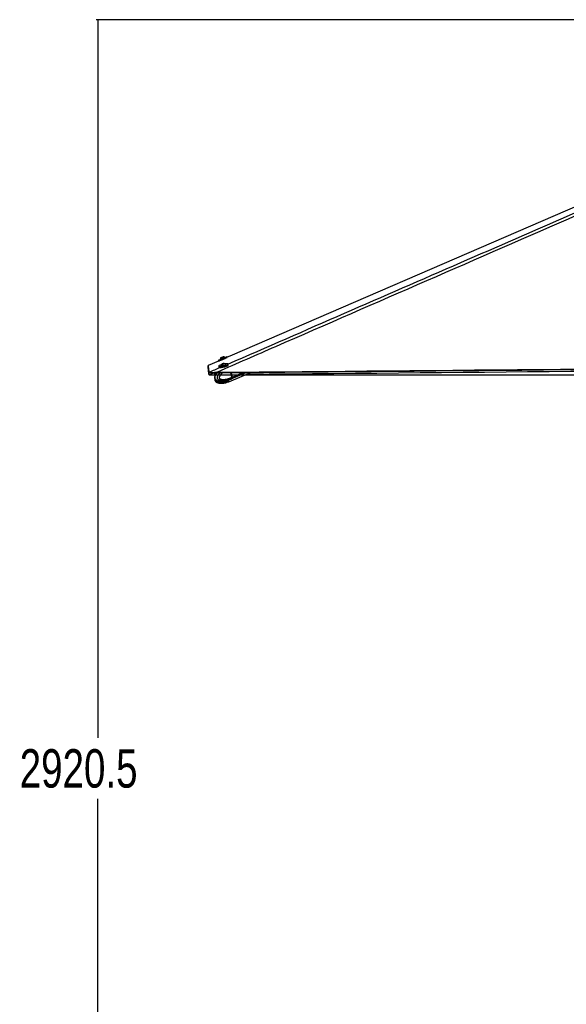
# Paper-space layout '3M DUO In Ground Anchor' of a CAD drawing. Header units: millimetres. Extents: x 10 to 10335, y 20 to 7920.
# Tile 2 of 116: x 268 to 1335, y 1941 to 3862. Entities that reach past the tile are written whole.
import ezdxf

# ---------------------------------------------------------------- set-up
doc = ezdxf.new("R2010")
doc.units = ezdxf.units.MM
doc.layers.add('COMPONENT_GEOMETRY', color=7, linetype='Continuous')
doc.styles.add('SLDTEXTSTYLE0', font='TXT', dxfattribs={"width": 0.75})
doc.dimstyles.new('SLDDIMSTYLE0', dxfattribs={"dimtxt": 75, "dimasz": 3.302, "dimexe": 0, "dimexo": 0.0625, "dimgap": 18.75, "dimtad": 0, "dimtih": 1, "dimtoh": 1, "dimdec": 1, "dimrnd": 1e-09, "dimzin": 12, "dimdsep": 46, "dimtxsty": 'SLDTEXTSTYLE0', "dimsah": 1, "dimcen": 0.09, "dimadec": 0, "dimazin": 3, "dimtfac": 1, "dimtdec": 1, "dimtofl": 0, "dimtmove": 0, "dimatfit": 3, "dimfxl": 1, "dimfrac": 2, "dimtolj": 1, "dimtzin": 12, "dimarcsym": 0})
doc.dimstyles.new('SLDDIMSTYLE1', dxfattribs={"dimtxt": 75, "dimasz": 3.302, "dimexe": 0, "dimexo": 0.0625, "dimgap": 18.75, "dimtad": 0, "dimtih": 1, "dimtoh": 1, "dimdec": 0, "dimrnd": 1e-09, "dimzin": 12, "dimdsep": 46, "dimtxsty": 'SLDTEXTSTYLE0', "dimsah": 1, "dimcen": 0.09, "dimadec": 0, "dimazin": 3, "dimtfac": 1, "dimtdec": 0, "dimtofl": 0, "dimtmove": 0, "dimatfit": 3, "dimfxl": 1, "dimfrac": 2, "dimtolj": 1, "dimtzin": 12, "dimarcsym": 0})

# ---------------------------------------------------------------- blocks, each defined once
blk = doc.blocks.new('_D_22')
at = {"layer": 'COMPONENT_GEOMETRY', "color": 7}
for p, q in [((639, 3169.2), (6134.3, 3169.2)), ((6131.1, 3169.2), (6131.1, 2114.8)), ((6131.1, 941.4), (6131.1, 1995.8)), ((3716, 941.4), (6134.3, 941.4))]:
    blk.add_line(p, q, dxfattribs=at)
for points in [[(6131.1, 3169.2), (6130.6, 3165.9), (6131.6, 3165.9)], [(6131.1, 941.4), (6131.6, 944.7), (6130.6, 944.7)]]:
    blk.add_solid(points, dxfattribs=at)
at = {"layer": 'COMPONENT_GEOMETRY', "color": 7, "insert": (6020.3, 2092.4), "char_height": 75, "attachment_point": 1, "style": 'SLDTEXTSTYLE0'}
blk.add_mtext('2228', dxfattribs=at)
blk = doc.blocks.new('_D_23')
at = {"layer": 'COMPONENT_GEOMETRY', "color": 7}
for p, q in [((3604.4, 3861.9), (417.2, 3861.9)), ((420.4, 3861.9), (420.4, 2461.2)), ((420.4, 941.4), (420.4, 2342.1)), ((3515.4, 941.4), (417.2, 941.4))]:
    blk.add_line(p, q, dxfattribs=at)
for points in [[(420.4, 3861.9), (419.9, 3858.6), (420.9, 3858.6)], [(420.4, 941.4), (420.9, 944.7), (419.9, 944.7)]]:
    blk.add_solid(points, dxfattribs=at)
at = {"layer": 'COMPONENT_GEOMETRY', "color": 7, "insert": (268, 2438.8), "char_height": 75, "attachment_point": 1, "style": 'SLDTEXTSTYLE0'}
blk.add_mtext('2920.5', dxfattribs=at)

psp = doc.layouts.new('3M DUO In Ground Anchor')

# ---------------------------------------------------------------- linework, layer by layer
at = {"color": 7, "linetype": 'Continuous', "lineweight": 25}
for p, q in [((655.95, 3195.77), (635.67, 3187.01)), ((655.27, 3197.37), (655.95, 3195.77)), ((659.4, 3199.53), (659.55, 3199.19)), ((663.39, 3190.12), (663.93, 3190.57)), ((664.52, 3190.07), (663.39, 3190.12)), ((663.93, 3190.57), (665.59, 3190.98)), ((664.03, 3190.09), (663.93, 3190.57)), ((666.18, 3190.49), (664.52, 3190.07)), ((665.59, 3190.98), (666.71, 3190.94)), ((665.72, 3190.37), (665.59, 3190.98)), ((666.71, 3190.94), (666.18, 3190.49)), ((668.29, 3202.9), (668.15, 3203.25)), ((670.26, 3188.89), (670.18, 3189.25)), ((673.21, 3203.22), (672.58, 3204.71)), ((675.17, 3188.19), (674.81, 3189.86)), ((637.34, 3170.13), (637.4, 3169.95)), ((637.42, 3173.79), (637.35, 3173.96)), ((637.4, 3169.95), (637.74, 3169.16)), ((637.75, 3173), (637.42, 3173.79)), ((652.68, 3173.96), (648.03, 3173.79)), ((648.03, 3173.79), (648.36, 3173)), ((648.36, 3173), (649.24, 3173.01)), ((656.43, 3185.93), (656.78, 3184.25)), ((660.89, 3187.27), (660.97, 3186.9)), ((661.18, 3183.56), (661.19, 3183.51)), ((671.45, 3185.75), (671.44, 3185.76)), ((681.91, 3164.2), (679.96, 3173.29)), ((680.91, 3160.96), (710.34, 3173.56)), ((680.93, 3157.18), (719.12, 3173.64)), ((683.14, 3164.75), (681.31, 3173.3)), ((683.26, 3164.77), (681.43, 3173.3)), ((637.74, 3169.16), (637.74, 3169.17)), ((650.39, 3169.15), (649.2, 3169.14)), ((669.17, 3155.03), (671.69, 3155.41)), ((672.77, 3158.09), (672.72, 3158.06)), ((676, 3159.05), (679.62, 3160.41)), ((676.01, 3155.25), (679.64, 3156.62)), ((679.56, 3160.38), (680.71, 3160.87)), ((679.58, 3156.6), (680.73, 3157.1)), ((681.56, 3161.86), (681.5, 3161.83)), ((682.65, 3162.33), (681.56, 3161.86)), ((681.91, 3164.19), (683.06, 3164.69)), ((681.91, 3164.2), (681.91, 3164.19))]:
    psp.add_line(p, q, dxfattribs=at)
at = {"color": 8, "linetype": 'Continuous', "lineweight": 25}
for p, q in [((683.06, 3164.69), (681.21, 3173.3)), ((682.86, 3162.42), (708.85, 3173.55)), ((683.26, 3164.77), (703.64, 3173.5)), ((667.53, 3154.42), (667.59, 3154.16)), ((668.47, 3153.42), (668.19, 3154.74)), ((669.19, 3155.03), (669.53, 3153.42)), ((672.32, 3154.15), (672.09, 3155.24)), ((673.46, 3158.39), (672.77, 3158.09)), ((673.59, 3155.18), (673.71, 3154.65)), ((676.22, 3159.11), (676.21, 3159.17))]:
    psp.add_line(p, q, dxfattribs=at)
at = {"color": 7, "linetype": 'Continuous', "lineweight": 25, "flags": 128}
for points in [[(1785.59, 3683.64), (1764.82, 3674.67), (1337.4, 3490.08), (678.42, 3205.47), (673.21, 3203.22)], [(655.27, 3197.37), (655.29, 3197.38), (655.58, 3197.5), (656.18, 3197.76), (657.09, 3198.15), (658.26, 3198.64), (659.64, 3199.23), (661.19, 3199.89), (662.84, 3200.59), (664.54, 3201.31), (666.21, 3202.02), (667.79, 3202.69), (669.23, 3203.3), (670.46, 3203.82), (671.44, 3204.24), (672.13, 3204.53), (672.51, 3204.69), (672.58, 3204.71)], [(660.2, 3197.55), (659.3, 3197.17), (658.07, 3196.64), (657.09, 3196.23), (656.4, 3195.94), (656.02, 3195.78), (655.98, 3195.77), (656.26, 3195.89), (656.87, 3196.15), (657.77, 3196.53), (658.94, 3197.03), (660.32, 3197.62), (661.87, 3198.28), (663.53, 3198.98), (665.22, 3199.7), (666.89, 3200.41), (668.48, 3201.08), (669.91, 3201.69), (671.14, 3202.21), (672.12, 3202.63), (672.82, 3202.92), (673.19, 3203.07), (673.24, 3203.09), (672.95, 3202.97), (672.35, 3202.71), (671.44, 3202.32), (670.28, 3201.83), (669.02, 3201.29)], [(657.65, 3187.25), (656.91, 3186.75), (656.5, 3186.29), (656.44, 3185.89), (656.73, 3185.57), (657.36, 3185.34), (658.31, 3185.2), (659.54, 3185.17), (661.01, 3185.25), (662.65, 3185.43), (664.41, 3185.7), (666.21, 3186.05), (667.99, 3186.48), (669.68, 3186.96), (671.21, 3187.48), (672.53, 3188.01), (673.58, 3188.54), (674.33, 3189.04), (674.74, 3189.5), (674.8, 3189.9), (674.51, 3190.22), (673.87, 3190.46), (672.92, 3190.59), (671.69, 3190.62), (670.23, 3190.54), (668.95, 3190.41)], [(659.4, 3199.53), (659.48, 3199.57), (659.87, 3199.73), (660.54, 3200.02), (661.45, 3200.41), (662.54, 3200.87), (663.72, 3201.37), (664.9, 3201.87), (666, 3202.34), (666.93, 3202.73), (667.63, 3203.03), (668.04, 3203.2), (668.15, 3203.25)], [(660.24, 3197.58), (660.28, 3197.59), (660.6, 3197.73), (661.22, 3197.99), (662.09, 3198.36), (663.14, 3198.81), (664.31, 3199.31), (665.5, 3199.81), (666.62, 3200.29), (667.59, 3200.7), (668.34, 3201.02), (668.82, 3201.22), (668.98, 3201.28)], [(660.66, 3202.64), (660.77, 3202.69), (661.18, 3202.87), (661.85, 3203.15), (662.67, 3203.5), (663.52, 3203.86), (664.26, 3204.17), (664.79, 3204.4), (665.03, 3204.5), (665.03, 3204.5)], [(662.06, 3186.89), (663.02, 3186.91), (664.17, 3187.03), (665.42, 3187.24), (666.68, 3187.53), (667.85, 3187.87), (668.85, 3188.24), (669.61, 3188.61), (670.07, 3188.96), (670.18, 3189.25), (670.14, 3189.35)], [(662.14, 3186.52), (663.1, 3186.54), (664.25, 3186.67), (665.5, 3186.88), (666.76, 3187.17), (667.93, 3187.51), (668.93, 3187.88), (669.69, 3188.25), (670.14, 3188.6), (670.26, 3188.89), (670.26, 3188.89)], [(663.31, 3189.84), (664.04, 3189.87), (664.91, 3190), (665.81, 3190.21), (666.6, 3190.47), (667.14, 3190.74), (667.37, 3190.97), (667.25, 3191.14), (666.79, 3191.21), (666.07, 3191.18), (665.19, 3191.05), (664.29, 3190.84), (663.51, 3190.58), (662.96, 3190.32), (662.73, 3190.08), (662.86, 3189.92), (663.31, 3189.84)], [(635.67, 3187.01), (635.68, 3186.92), (635.74, 3186.53), (635.79, 3186.14), (635.84, 3185.75), (635.94, 3184.98), (635.99, 3184.6), (636.04, 3184.21), (636.09, 3183.83), (636.14, 3183.44), (636.19, 3183.06), (636.24, 3182.67), (636.29, 3182.29), (636.34, 3181.9), (636.39, 3181.52), (636.44, 3181.14), (636.49, 3180.75), (636.54, 3180.37), (636.59, 3179.99), (636.64, 3179.61), (636.69, 3179.23), (636.74, 3178.84), (636.79, 3178.46), (636.88, 3177.7), (636.93, 3177.32), (636.98, 3176.94), (637.03, 3176.56), (637.08, 3176.18), (637.12, 3175.8), (637.17, 3175.42), (637.22, 3175.04), (637.27, 3174.66), (637.31, 3174.31), (637.35, 3173.96)], [(637.34, 3170.13), (637.33, 3170.26), (637.28, 3170.75), (637.23, 3171.24), (637.19, 3171.73), (637.14, 3172.22), (637.09, 3172.71), (637.04, 3173.21), (637, 3173.7), (636.95, 3174.19), (636.9, 3174.68), (636.85, 3175.18), (636.81, 3175.67), (636.76, 3176.16), (636.71, 3176.66), (636.66, 3177.15), (636.61, 3177.65), (636.56, 3178.14), (636.47, 3179.13), (636.42, 3179.62), (636.37, 3180.12), (636.32, 3180.62), (636.27, 3181.11), (636.22, 3181.61), (636.17, 3182.11), (636.12, 3182.6), (636.07, 3183.1), (636.02, 3183.6), (635.97, 3184.09), (635.92, 3184.59), (635.87, 3185.09), (635.82, 3185.59), (635.77, 3186.09), (635.67, 3187.01)], [(637.74, 3169.17), (637.72, 3169.29), (637.68, 3169.79), (637.63, 3170.28), (637.58, 3170.77), (637.54, 3171.26), (637.49, 3171.75), (637.44, 3172.25), (637.39, 3172.74), (637.35, 3173.23), (637.3, 3173.72), (637.25, 3174.22), (637.2, 3174.71), (637.16, 3175.2), (637.11, 3175.7), (637.06, 3176.19), (637.01, 3176.69), (637, 3176.75)], [(649.24, 3173.01), (659.75, 3173.11), (701.77, 3173.49), (743.8, 3173.87), (785.82, 3174.24), (827.85, 3174.62), (869.87, 3175), (911.9, 3175.38), (953.92, 3175.76), (995.94, 3176.14), (1037.97, 3176.52), (1079.99, 3176.9), (1122.02, 3177.28), (1164.04, 3177.66), (1206.07, 3178.05), (1248.09, 3178.43), (1290.11, 3178.81), (1374.16, 3179.57)], [(652.68, 3173.96), (693.2, 3174.33), (735.22, 3174.71), (777.25, 3175.09), (819.27, 3175.47), (861.3, 3175.85), (903.32, 3176.22), (945.34, 3176.6), (987.37, 3176.98), (1029.39, 3177.36), (1071.42, 3177.74), (1113.44, 3178.12), (1155.47, 3178.51), (1239.51, 3179.27), (1281.54, 3179.65), (1323.56, 3180.03), (1365.59, 3180.41)], [(656.78, 3184.25), (656.79, 3184.22), (657.09, 3183.89), (657.72, 3183.66), (658.67, 3183.53), (659.9, 3183.5), (661.37, 3183.57), (663.01, 3183.75), (664.76, 3184.02), (666.57, 3184.38), (668.35, 3184.81), (670.04, 3185.29), (671.57, 3185.8), (672.89, 3186.34), (673.94, 3186.87), (674.68, 3187.37), (675.1, 3187.83), (675.17, 3188.19)], [(660.9, 3187.37), (660.96, 3187.15), (661.36, 3186.97), (662.06, 3186.89)], [(660.97, 3186.9), (661.04, 3186.78), (661.44, 3186.61), (662.14, 3186.52)], [(1375.9, 3175.72), (1354.04, 3175.52), (1343.53, 3175.43), (1301.51, 3175.04), (1259.49, 3174.66), (1217.46, 3174.28), (1175.44, 3173.9), (1133.42, 3173.52), (1091.39, 3173.14), (1049.37, 3172.76), (1007.35, 3172.37), (965.32, 3171.99), (923.3, 3171.61), (881.27, 3171.23), (839.25, 3170.85), (755.2, 3170.1), (713.18, 3169.72), (709.95, 3169.69)]]:
    psp.add_lwpolyline(points, dxfattribs=at)
at = {"color": 8, "linetype": 'Continuous', "lineweight": 25, "flags": 128}
for points in [[(637.74, 3169.17), (639.11, 3169.77), (646.43, 3172.97)], [(650.89, 3169.88), (650.58, 3169.74), (649.2, 3169.14)], [(683.14, 3164.75), (683.14, 3164.75), (683.13, 3164.73), (683.12, 3164.72), (683.09, 3164.7), (683.06, 3164.69)]]:
    psp.add_lwpolyline(points, dxfattribs=at)
at = {"color": 7, "linetype": 'Continuous', "lineweight": 25}
for centre, radius, start, end in [((667.19, 3169.29), 20.33, 106.13379, 117.96937), ((664.71, 3199.19), 5.32, 139.5442, 176.34178), ((666.03, 3185.98), 5.32, 126.02046, 164.80001), ((664.71, 3199.19), 5.32, 49.66506, 86.46264), ((666.03, 3185.98), 5.32, 39.37467, 78.15422), ((678.52, 3163.59), 6.86, 227.18785, 288.77795), ((678.73, 3163.68), 6.86, 227.18785, 288.77795), ((678.65, 3165.65), 5.2, 293.36775, 320.33102), ((678.85, 3165.74), 5.2, 293.36775, 320.33102), ((680.38, 3163.93), 2.78, 324.79466, 15.72133), ((680.58, 3164.02), 2.78, 324.79466, 15.72133)]:
    psp.add_arc(centre, radius, start, end, dxfattribs=at)
at = {"color": 8, "linetype": 'Continuous', "lineweight": 25}
for centre, radius, start, end in [((677.37, 3163.09), 6.86, 227.24018, 288.78578), ((677.49, 3165.16), 5.21, 294.11263, 320.25175)]:
    psp.add_arc(centre, radius, start, end, dxfattribs=at)
at = {"color": 7, "linetype": 'Continuous', "lineweight": 25}
for points, knots in [([(1826.54, 3686.89), (1797.42, 3674.02), (1739.18, 3648.28), (1582.72, 3579.63), (1258.91, 3438.12), (926.24, 3293.15), (691.38, 3190.83), (653.14, 3174.16), (652.68, 3173.96)], [0, 0, 0, 0, 0.07479933, 0.14959874, 0.40052223, 0.90238339, 0.99882787, 1, 1, 1, 1]), ([(637.42, 3173.79), (637.47, 3173.75), (637.56, 3173.67), (638.12, 3173.61), (639, 3173.58), (640.5, 3173.56), (642.91, 3173.58), (645.71, 3173.65), (647.44, 3173.75), (648.03, 3173.79)], [0, 0, 0, 0, 0.1201192, 0.2401658, 0.3583247, 0.4764299, 0.6867772, 0.8929869, 1, 1, 1, 1]), ([(648.36, 3173), (647.69, 3172.99), (646.34, 3172.97), (644.38, 3172.98), (642.57, 3172.99), (640.6, 3173), (638.83, 3172.99), (637.89, 3172.96), (637.79, 3172.99), (637.75, 3173)], [0, 0, 0, 0, 0.1211846, 0.2422681, 0.3606809, 0.4790137, 0.6812119, 0.878005, 1, 1, 1, 1]), ([(646.65, 3173.07), (646.8, 3172.78), (647.29, 3171.89), (648.48, 3170.96), (649.76, 3170.25), (650.51, 3170.01), (650.81, 3169.91)], [0, 0, 0, 0, 0.1823645, 0.5621791, 0.8211916, 1, 1, 1, 1]), ([(653.19, 3173.05), (652.84, 3172.66), (652.05, 3171.79), (650.97, 3170.25), (650.07, 3168.65), (649.44, 3167.21), (648.99, 3165.94), (648.75, 3164.67), (648.71, 3163.42), (648.9, 3162.25), (649.32, 3161.22), (649.89, 3160.41), (650.58, 3159.65), (651.28, 3159.07), (651.79, 3158.79), (651.95, 3158.7)], [0, 0, 0, 0, 0.1045283, 0.2331547, 0.3544594, 0.4399944, 0.5121887, 0.5853256, 0.6531089, 0.7174618, 0.7800875, 0.8363609, 0.8865391, 0.9636877, 1, 1, 1, 1]), ([(652.38, 3158.46), (652.32, 3158.49), (652.03, 3158.63), (651.39, 3159.04), (650.66, 3159.64), (650.06, 3160.35), (649.69, 3160.93), (649.4, 3161.53), (649.18, 3162.19), (649.03, 3162.92), (648.98, 3163.72), (649.02, 3164.55), (649.13, 3165.29), (649.32, 3166.15), (649.57, 3166.92), (649.92, 3167.81), (650.46, 3168.98), (651.37, 3170.52), (652.41, 3171.93), (653.09, 3172.77), (653.34, 3173.04), (653.35, 3173.05)], [0, 0, 0, 0, 0.0145024, 0.0693961, 0.1601213, 0.2021335, 0.2404956, 0.2796615, 0.3132686, 0.3528726, 0.3938574, 0.4358718, 0.478915, 0.5092613, 0.5746906, 0.6097865, 0.6684097, 0.7937712, 0.9283765, 0.9966116, 1, 1, 1, 1]), ([(637.74, 3169.16), (637.74, 3169.15), (637.75, 3169.14), (637.84, 3169.13), (638.05, 3169.12), (638.31, 3169.12), (638.71, 3169.13), (639.18, 3169.13), (639.83, 3169.13), (640.41, 3169.13), (640.93, 3169.13), (641.62, 3169.13), (642.44, 3169.12), (643.12, 3169.12), (643.74, 3169.11), (644.57, 3169.1), (645.5, 3169.1), (646.78, 3169.1), (647.67, 3169.11), (648.35, 3169.13)], [0, 0, 0, 0, 0.0296533, 0.1044268, 0.1497068, 0.2418932, 0.270704, 0.3435511, 0.4329045, 0.4783542, 0.5031723, 0.5658077, 0.6422906, 0.6810224, 0.7052568, 0.766306, 0.8405657, 0.878053, 1, 1, 1, 1]), ([(649.2, 3169.14), (649.06, 3169.14), (648.78, 3169.13), (648.5, 3169.13), (648.35, 3169.13)], [0, 0, 0, 0, 0.4999853, 1, 1, 1, 1]), ([(649.02, 3162.08), (648.92, 3161.65), (648.74, 3160.83), (648.71, 3159.57), (648.9, 3158.4), (649.32, 3157.37), (649.89, 3156.56), (650.58, 3155.8), (651.33, 3155.19), (651.88, 3154.89), (652.09, 3154.78)], [0, 0, 0, 0, 0.1468298, 0.2829655, 0.4121834, 0.5379193, 0.6507728, 0.7514908, 0.9063883, 1, 1, 1, 1]), ([(672.72, 3158.06), (672.72, 3158.06), (672.28, 3157.81), (671.4, 3157.33), (670.07, 3156.66), (668.95, 3156.14), (667.81, 3155.66), (666.66, 3155.22), (665.28, 3154.74), (664.11, 3154.4), (662.95, 3154.11), (661.87, 3153.87), (660.51, 3153.65), (659.27, 3153.52), (658.09, 3153.47), (657.1, 3153.48), (656.03, 3153.56), (654.82, 3153.75), (653.74, 3154.04), (652.85, 3154.39), (652.38, 3154.59), (652.12, 3154.76), (652.09, 3154.78)], [0, 0, 0, 0, 0.0000018, 0.0668596, 0.1337912, 0.2007742, 0.2346179, 0.3023357, 0.3701661, 0.4381162, 0.4721139, 0.536915, 0.5937205, 0.6668741, 0.7138152, 0.7608528, 0.8079739, 0.8651852, 0.9323721, 0.9613135, 0.994422, 1, 1, 1, 1]), ([(652.37, 3154.66), (652.53, 3154.57), (653.19, 3154.15), (654.27, 3153.76), (655.98, 3153.21), (658.09, 3152.78), (660.68, 3152.54), (663.53, 3152.55), (666.75, 3152.87), (669.15, 3153.23), (670.44, 3153.59), (670.5, 3153.6)], [0, 0, 0, 0, 0.0256049, 0.109081, 0.1656525, 0.2917718, 0.4398659, 0.5855846, 0.7680908, 0.990364, 1, 1, 1, 1]), ([(652.4, 3158.49), (652.54, 3158.4), (653.19, 3157.99), (654.26, 3157.61), (655.95, 3157.05), (658.06, 3156.62), (660.65, 3156.37), (663.51, 3156.37), (666.73, 3156.68), (669.12, 3157.03), (670.41, 3157.39), (670.46, 3157.4)], [0, 0, 0, 0, 0.0238951, 0.1072523, 0.1639005, 0.2903327, 0.4389152, 0.5851525, 0.7683154, 0.9913922, 1, 1, 1, 1]), ([(667.59, 3154.16), (667.57, 3154.18), (667.55, 3154.21), (667.53, 3154.25), (667.51, 3154.29), (667.51, 3154.34), (667.52, 3154.39), (667.53, 3154.43), (667.56, 3154.48), (667.61, 3154.52), (667.66, 3154.56), (667.71, 3154.59), (667.77, 3154.62), (667.83, 3154.64), (667.88, 3154.66), (667.9, 3154.66), (667.91, 3154.66)], [0, 0, 0, 0, 0.1047648, 0.1575485, 0.2095729, 0.3194958, 0.3980269, 0.4771312, 0.5580928, 0.6397177, 0.7404, 0.7911743, 0.8411252, 0.9473192, 0.9736481, 1, 1, 1, 1]), ([(667.59, 3154.16), (667.64, 3154.1), (667.85, 3153.88), (668.07, 3153.68), (668.26, 3153.55), (668.36, 3153.48), (668.43, 3153.45), (668.47, 3153.42)], [0, 0, 0, 0, 0.1652888, 0.6640796, 0.7478975, 0.8315646, 1, 1, 1, 1]), ([(670, 3155.28), (669.77, 3155.21), (669.42, 3155.1), (668.96, 3154.96), (668.49, 3154.82), (668.14, 3154.73), (667.91, 3154.66)], [0, 0, 0, 0, 0.3332741, 0.4999254, 0.6665498, 1, 1, 1, 1]), ([(669.53, 3153.42), (669.48, 3153.41), (669.4, 3153.4), (669.3, 3153.39), (669.2, 3153.38), (669.08, 3153.37), (668.97, 3153.37), (668.89, 3153.36), (668.81, 3153.36), (668.72, 3153.37), (668.61, 3153.38), (668.53, 3153.4), (668.49, 3153.42), (668.47, 3153.42)], [0, 0, 0, 0, 0.1055646, 0.1587756, 0.2111695, 0.3221619, 0.4277263, 0.4809366, 0.533331, 0.6443186, 0.731364, 0.9090673, 1, 1, 1, 1]), ([(672.32, 3154.15), (672.18, 3154.09), (671.58, 3153.87), (670.89, 3153.67), (670.26, 3153.54), (669.94, 3153.48), (669.7, 3153.44), (669.53, 3153.42)], [0, 0, 0, 0, 0.1652888, 0.6640796, 0.7478975, 0.8315646, 1, 1, 1, 1]), ([(670, 3155.28), (670.03, 3155.3), (670.09, 3155.31), (670.18, 3155.33), (670.27, 3155.35), (670.39, 3155.36), (670.51, 3155.37), (670.61, 3155.38), (670.72, 3155.38), (670.86, 3155.38), (671, 3155.37), (671.11, 3155.36), (671.23, 3155.35), (671.33, 3155.34), (671.42, 3155.33), (671.46, 3155.32), (671.48, 3155.32)], [0, 0, 0, 0, 0.1001447, 0.1506511, 0.2003247, 0.3058873, 0.406014, 0.4564606, 0.5061688, 0.6110268, 0.716012, 0.7688928, 0.8210283, 0.9308521, 0.9654061, 1, 1, 1, 1]), ([(672.33, 3157.96), (672.18, 3157.91), (671.58, 3157.68), (670.95, 3157.5), (670.47, 3157.4), (670.46, 3157.4)], [0, 0, 0, 0, 0.2439072, 0.9799441, 1, 1, 1, 1]), ([(674.45, 3155.2), (674.29, 3155.19), (673.63, 3155.15), (672.89, 3155.17), (672.23, 3155.23), (671.89, 3155.26), (671.65, 3155.3), (671.48, 3155.32)], [0, 0, 0, 0, 0.1654003, 0.6642608, 0.7480391, 0.8316752, 1, 1, 1, 1]), ([(673.71, 3154.65), (673.59, 3154.61), (673.35, 3154.54), (672.91, 3154.38), (672.56, 3154.24), (672.37, 3154.17), (672.32, 3154.15)], [0, 0, 0, 0, 0.29946974, 0.59885014, 0.90215009, 1, 1, 1, 1]), ([(672.33, 3157.96), (672.38, 3157.98), (672.45, 3158.01), (672.55, 3158.05), (672.66, 3158.09), (672.78, 3158.14), (672.91, 3158.19), (673.02, 3158.23), (673.14, 3158.28), (673.26, 3158.32), (673.37, 3158.36), (673.46, 3158.39), (673.55, 3158.41), (673.62, 3158.44), (673.68, 3158.45), (673.7, 3158.46), (673.71, 3158.46)], [0, 0, 0, 0, 0.1047648, 0.1575485, 0.2095729, 0.3194958, 0.3980269, 0.4771312, 0.5580928, 0.6397177, 0.7404, 0.7911743, 0.8411252, 0.9473192, 0.9736481, 1, 1, 1, 1]), ([(675.8, 3159.08), (675.57, 3159), (675.22, 3158.89), (674.76, 3158.75), (674.29, 3158.62), (673.94, 3158.52), (673.71, 3158.46)], [0, 0, 0, 0, 0.3332741, 0.4999254, 0.6665498, 1, 1, 1, 1]), ([(675.79, 3155.27), (675.45, 3155.16), (674.75, 3154.94), (674.06, 3154.75), (673.71, 3154.65)], [0, 0, 0, 0, 0.49992549, 1, 1, 1, 1]), ([(674.45, 3155.2), (674.61, 3155.21), (674.92, 3155.23), (675.29, 3155.23), (675.45, 3155.21), (675.51, 3155.2), (675.51, 3155.2)], [0, 0, 0, 0, 0.3187678, 0.637632, 0.9546803, 1, 1, 1, 1]), ([(675.51, 3158.99), (675.56, 3158.98), (675.73, 3158.95), (675.91, 3158.96), (676.06, 3159.02), (676.13, 3159.05), (676.18, 3159.09), (676.22, 3159.11)], [0, 0, 0, 0, 0.1654003, 0.6642608, 0.7480391, 0.8316752, 1, 1, 1, 1]), ([(675.51, 3155.2), (675.55, 3155.19), (675.73, 3155.15), (675.9, 3155.16), (676.01, 3155.2), (676.02, 3155.21)], [0, 0, 0, 0, 0.2367899, 0.9509668, 1, 1, 1, 1]), ([(675.8, 3159.08), (675.83, 3159.09), (675.89, 3159.1), (675.95, 3159.12), (676.01, 3159.14), (676.08, 3159.15), (676.14, 3159.16), (676.17, 3159.17), (676.2, 3159.17), (676.23, 3159.17), (676.25, 3159.16), (676.25, 3159.15), (676.25, 3159.14), (676.24, 3159.13), (676.23, 3159.12), (676.22, 3159.11), (676.22, 3159.11)], [0, 0, 0, 0, 0.1001447, 0.1506511, 0.2003247, 0.3058873, 0.406014, 0.4564606, 0.5061688, 0.6110268, 0.716012, 0.7688928, 0.8210283, 0.9308521, 0.9654061, 1, 1, 1, 1]), ([(681.91, 3164.19), (681.94, 3164.04), (682, 3163.71), (682.02, 3163.25), (681.98, 3162.81), (681.88, 3162.44), (681.75, 3162.13), (681.64, 3161.95), (681.57, 3161.87), (681.56, 3161.86)], [0, 0, 0, 0, 0.1727117, 0.3504341, 0.523145, 0.7008597, 0.8420721, 0.9859711, 1, 1, 1, 1]), ([(682.71, 3162.37), (682.79, 3162.48), (683.01, 3162.77), (683.11, 3163.17), (683.16, 3163.41)], [0, 0, 0, 0, 0.3808991, 1, 1, 1, 1]), ([(683.16, 3163.41), (683.17, 3163.43), (683.27, 3163.71), (683.24, 3164.19), (683.16, 3164.62), (683.14, 3164.75)], [0, 0, 0, 0, 0.0582289, 0.7266472, 1, 1, 1, 1])]:
    psp.add_open_spline(points, degree=3, knots=knots, dxfattribs=at)
at = {"color": 8, "linetype": 'Continuous', "lineweight": 25}
for points, knots in [([(674.55, 3190.16), (825.99, 3256.1), (1048.6, 3353.03), (1369.69, 3492.89), (1568.69, 3579.62), (1725.98, 3648.24), (1784.85, 3673.96), (1814.29, 3686.82)], [0, 0, 0, 0, 0.39899877, 0.58647297, 0.84562358, 0.92281183, 1, 1, 1, 1]), ([(637.35, 3173.96), (637.81, 3174.16), (645.15, 3177.36), (652.48, 3180.55), (659.35, 3183.54)], [0, 0, 0, 0, 0.0626636, 1, 1, 1, 1]), ([(651.15, 3170.45), (651.06, 3170.48), (650.4, 3170.67), (649.51, 3171.08), (648.56, 3171.69), (647.97, 3172.2), (647.57, 3172.63), (647.39, 3172.92), (647.36, 3172.99)], [0, 0, 0, 0, 0.0624821, 0.4456509, 0.6230852, 0.7851038, 0.9505168, 1, 1, 1, 1]), ([(651.95, 3173.04), (652.13, 3172.98), (652.46, 3172.88), (652.8, 3172.81), (652.96, 3172.78)], [0, 0, 0, 0, 0.5391257, 1, 1, 1, 1]), ([(681.5, 3161.83), (681.5, 3161.83), (680.98, 3161.58), (679.93, 3161.11), (678.35, 3160.44), (677.02, 3159.93), (675.67, 3159.45), (674.31, 3159.01), (672.67, 3158.54), (671.29, 3158.2), (669.93, 3157.91), (668.66, 3157.68), (667.07, 3157.46), (665.62, 3157.34), (664.24, 3157.29), (663.09, 3157.31), (661.85, 3157.39), (660.45, 3157.58), (659.22, 3157.87), (658.2, 3158.22), (657.47, 3158.54), (656.56, 3159.03), (655.76, 3159.64), (655.12, 3160.35), (654.73, 3160.93), (654.42, 3161.53), (654.2, 3162.19), (654.05, 3162.92), (654, 3163.72), (654.06, 3164.55), (654.2, 3165.29), (654.43, 3166.15), (654.72, 3166.92), (655.15, 3167.81), (655.8, 3168.98), (656.89, 3170.52), (658.15, 3171.93), (658.98, 3172.78), (659.3, 3173.07), (659.33, 3173.1)], [0, 0, 0, 0, 0.0000012, 0.0419171, 0.0838793, 0.1258737, 0.1470916, 0.1895468, 0.2320724, 0.2746732, 0.2959877, 0.3366142, 0.372228, 0.4180909, 0.4475203, 0.4770101, 0.5065523, 0.5424204, 0.5845426, 0.6026872, 0.6234443, 0.6443187, 0.6788189, 0.6947949, 0.7093829, 0.7242765, 0.7370563, 0.7521165, 0.7677019, 0.7836787, 0.8000468, 0.8115866, 0.8364674, 0.8498134, 0.872106, 0.9197773, 0.9709638, 0.9969116, 1, 1, 1, 1]), ([(664.32, 3173.15), (663.98, 3172.88), (663.22, 3172.27), (662.07, 3171.24), (661, 3170.17), (660.11, 3169.16), (659.36, 3168.23), (658.67, 3167.23), (658.11, 3166.27), (657.69, 3165.36), (657.47, 3164.68), (657.35, 3164.11), (657.32, 3163.74), (657.33, 3163.41), (657.38, 3163.15), (657.47, 3162.89), (657.61, 3162.63), (657.8, 3162.36), (658.04, 3162.1), (658.39, 3161.78), (658.87, 3161.44), (659.47, 3161.11), (660.14, 3160.82), (660.87, 3160.57), (661.68, 3160.36), (662.5, 3160.21), (663.58, 3160.06), (664.91, 3159.98), (666.73, 3160.01), (668.76, 3160.19), (670.78, 3160.51), (672.57, 3160.89), (674.13, 3161.29), (675.69, 3161.75), (677.51, 3162.37), (679.59, 3163.15), (681.13, 3163.85), (681.91, 3164.2)], [0, 0, 0, 0, 0.0324164, 0.0733532, 0.114409, 0.1421623, 0.1699958, 0.1982091, 0.226659, 0.2451153, 0.2638773, 0.2724976, 0.2812859, 0.2870163, 0.292941, 0.2978123, 0.3050367, 0.3124384, 0.321313, 0.3302754, 0.3485915, 0.3664486, 0.3844196, 0.4071292, 0.4299239, 0.4529073, 0.4759328, 0.5200564, 0.5643326, 0.6266527, 0.6891674, 0.7330872, 0.7770501, 0.821129, 0.8652416, 0.9325684, 1, 1, 1, 1]), ([(649.58, 3160.89), (649.56, 3160.82), (649.51, 3160.62), (649.46, 3160.27), (649.44, 3159.9), (649.46, 3159.57), (649.51, 3159.31), (649.6, 3159.05), (649.72, 3158.79), (649.9, 3158.52), (650.12, 3158.26), (650.44, 3157.94), (650.87, 3157.6), (651.41, 3157.27), (652.01, 3156.99), (652.68, 3156.74), (653.4, 3156.53), (654.13, 3156.38), (655.09, 3156.24), (656.28, 3156.16), (657.9, 3156.2), (659.16, 3156.3), (659.94, 3156.45), (660.07, 3156.47)], [0, 0, 0, 0, 0.01282316, 0.03554869, 0.05871689, 0.07382351, 0.08944255, 0.10228468, 0.12132981, 0.14084272, 0.16423849, 0.18786544, 0.23615144, 0.28322733, 0.33060343, 0.39047154, 0.4505643, 0.51115424, 0.57185539, 0.6881765, 0.80489986, 0.96919127, 1, 1, 1, 1])]:
    psp.add_open_spline(points, degree=3, knots=knots, dxfattribs=at)

# ---------------------------------------------------------------- dimensions: what is measured, and where the dimension line sits
at = {"layer": 'COMPONENT_GEOMETRY', "color": 7}
for base, p1, p2, dimstyle, picture, middle in [((420.41, 941.4), (3605.7, 3861.9), (3516.69, 941.4), 'SLDDIMSTYLE0', '_D_23', (420.41, 2401.65)), ((6131.14, 941.4), (637.74, 3169.17), (3714.69, 941.4), 'SLDDIMSTYLE1', '_D_22', (6131.14, 2055.29))]:
    dim = psp.add_linear_dim(base=base, p1=p1, p2=p2, angle=90, dimstyle=dimstyle, dxfattribs=at)
    dim.commit()
    dim.dimension.update_dxf_attribs({"geometry": picture, "text_midpoint": middle, "dimtype": 160})

doc.saveas('drawing.dxf')
